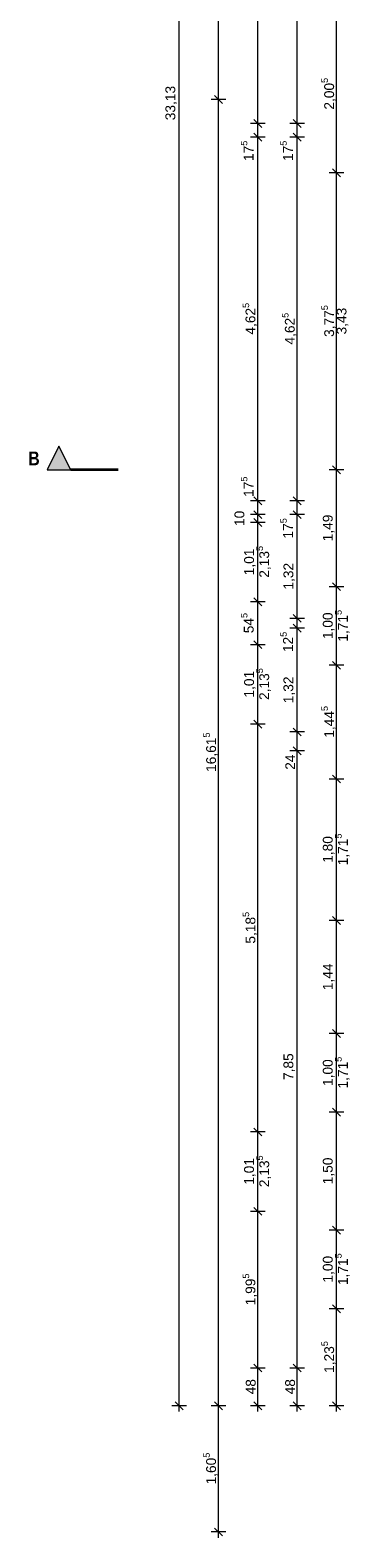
# Model space of a CAD drawing. Header units: millimetres. Extents: x 634730 to 711346, y 362082 to 425615.
# Tile 2 of 160: x 646006 to 650080, y 366082 to 385259. Entities that reach past the tile are written whole.
import ezdxf
from ezdxf.enums import TextEntityAlignment as Align

# ---------------------------------------------------------------- set-up
doc = ezdxf.new("R2010")
doc.units = ezdxf.units.MM
doc.header["$LTSCALE"] = 50
doc.linetypes.add('Strichpunktlinie', pattern=[0.335139, 0.176389, -0.088194, 0, -0.070556])
for name, color, linetype in [('1_EG', 7, 'Continuous'), ('A_Bemaßung', 7, 'Continuous'), ('A_Möblierung fest', 7, 'Continuous'), ('A_Raumflächen', 7, 'Continuous'), ('A_Schnittlinien.Marker', 7, 'Continuous')]:
    doc.layers.add(name, color=color, linetype=linetype)
doc.styles.add('ERSTELLTER_STIL_1', font='ARIALN.TTF')
doc.styles.add('ERSTELLTER_STIL_2', font='ARIALNB.TTF')

# ---------------------------------------------------------------- blocks, each defined once
blk = doc.blocks.new('A$C85d2cf1a')
at = {"layer": 'A_Schnittlinien.Marker', "linetype": 'Continuous', "lineweight": 0, "true_color": 0x000000}
blk.add_hatch(color=18, dxfattribs=at).paths.add_polyline_path([(0.24, 17.584), (0.54, 17.584), (0.39, 17.884)])
at = {"layer": 'A_Bemaßung', "color": 7, "linetype": 'Continuous', "lineweight": 13}
for p, q in [((1.916, 5.68), (1.916, 38.812)), ((2.916, 21.99), (2.916, 29.699)), ((2.416, 22.296), (2.416, 26.553)), ((3.416, 21.99), (3.416, 25.172)), ((3.916, 21.361), (3.916, 23.368)), ((2.51, 22.296), (2.322, 22.296)), ((2.51, 22.296), (2.322, 22.296)), ((2.366, 22.346), (2.466, 22.246)), ((2.366, 22.346), (2.466, 22.246)), ((2.416, 5.68), (2.416, 22.296)), ((3.01, 21.99), (2.822, 21.99)), ((3.01, 21.99), (2.822, 21.99)), ((2.866, 22.04), (2.966, 21.94)), ((2.866, 22.04), (2.966, 21.94)), ((2.866, 21.865), (2.966, 21.765)), ((2.866, 21.865), (2.966, 21.765)), ((2.916, 21.815), (2.916, 21.99)), ((3.51, 21.99), (3.322, 21.99)), ((3.51, 21.99), (3.322, 21.99)), ((3.366, 22.04), (3.466, 21.94)), ((3.366, 22.04), (3.466, 21.94)), ((3.366, 21.865), (3.466, 21.765)), ((3.366, 21.865), (3.466, 21.765)), ((3.416, 21.815), (3.416, 21.99)), ((3.01, 21.815), (2.822, 21.815)), ((3.01, 21.815), (2.822, 21.815)), ((2.916, 17.19), (2.916, 21.815)), ((3.51, 21.815), (3.322, 21.815)), ((3.51, 21.815), (3.322, 21.815)), ((3.416, 17.19), (3.416, 21.815)), ((4.01, 21.361), (3.822, 21.361)), ((4.01, 21.361), (3.822, 21.361)), ((3.866, 21.411), (3.966, 21.311)), ((3.866, 21.411), (3.966, 21.311)), ((3.916, 17.585), (3.916, 21.361)), ((4.01, 17.585), (3.822, 17.585)), ((4.01, 17.585), (3.822, 17.585)), ((3.866, 17.635), (3.966, 17.535)), ((3.866, 17.635), (3.966, 17.535)), ((3.916, 16.098), (3.916, 17.585)), ((3.01, 17.19), (2.822, 17.19)), ((3.01, 17.19), (2.822, 17.19)), ((2.866, 17.24), (2.966, 17.14)), ((2.866, 17.24), (2.966, 17.14)), ((2.916, 17.015), (2.916, 17.19)), ((3.51, 17.19), (3.322, 17.19)), ((3.51, 17.19), (3.322, 17.19)), ((3.366, 17.24), (3.466, 17.14)), ((3.366, 17.24), (3.466, 17.14)), ((3.416, 17.015), (3.416, 17.19)), ((3.01, 17.015), (2.822, 17.015)), ((3.01, 17.015), (2.822, 17.015)), ((3.01, 16.915), (2.822, 16.915)), ((3.01, 16.915), (2.822, 16.915)), ((2.866, 17.065), (2.966, 16.965)), ((2.866, 17.065), (2.966, 16.965)), ((2.866, 16.965), (2.966, 16.865)), ((2.866, 16.965), (2.966, 16.865)), ((2.916, 16.915), (2.916, 17.015)), ((2.916, 15.905), (2.916, 16.915)), ((3.51, 17.015), (3.322, 17.015)), ((3.51, 17.015), (3.322, 17.015)), ((3.366, 17.065), (3.466, 16.965)), ((3.366, 17.065), (3.466, 16.965)), ((3.416, 15.695), (3.416, 17.015)), ((3.866, 16.148), (3.966, 16.048)), ((3.866, 16.148), (3.966, 16.048)), ((2.866, 15.955), (2.966, 15.855)), ((2.866, 15.955), (2.966, 15.855)), ((4.01, 16.098), (3.822, 16.098)), ((4.01, 16.098), (3.822, 16.098)), ((3.916, 15.098), (3.916, 16.098)), ((3.01, 15.905), (2.822, 15.905)), ((3.01, 15.905), (2.822, 15.905)), ((2.916, 15.36), (2.916, 15.905)), ((3.366, 15.745), (3.466, 15.645)), ((3.366, 15.745), (3.466, 15.645)), ((3.51, 15.695), (3.322, 15.695)), ((3.51, 15.695), (3.322, 15.695)), ((3.51, 15.57), (3.322, 15.57)), ((3.51, 15.57), (3.322, 15.57)), ((3.366, 15.62), (3.466, 15.52)), ((3.366, 15.62), (3.466, 15.52)), ((3.416, 15.57), (3.416, 15.695)), ((3.416, 14.25), (3.416, 15.57)), ((3.01, 15.36), (2.822, 15.36)), ((3.01, 15.36), (2.822, 15.36)), ((2.866, 15.41), (2.966, 15.31)), ((2.866, 15.41), (2.966, 15.31)), ((2.916, 14.35), (2.916, 15.36)), ((4.01, 15.098), (3.822, 15.098)), ((4.01, 15.098), (3.822, 15.098)), ((3.866, 15.148), (3.966, 15.048)), ((3.866, 15.148), (3.966, 15.048)), ((3.916, 13.652), (3.916, 15.098)), ((2.866, 14.4), (2.966, 14.3)), ((2.866, 14.4), (2.966, 14.3)), ((3.01, 14.35), (2.822, 14.35)), ((3.01, 14.35), (2.822, 14.35)), ((2.916, 9.163), (2.916, 14.35)), ((3.51, 14.25), (3.322, 14.25)), ((3.51, 14.25), (3.322, 14.25)), ((3.366, 14.3), (3.466, 14.2)), ((3.366, 14.3), (3.466, 14.2)), ((3.416, 14.01), (3.416, 14.25)), ((3.51, 14.01), (3.322, 14.01)), ((3.366, 14.06), (3.466, 13.96)), ((3.366, 14.06), (3.466, 13.96)), ((3.416, 6.16), (3.416, 14.01)), ((3.416, 6.16), (3.416, 14.01)), ((4.01, 13.652), (3.822, 13.652)), ((4.01, 13.652), (3.822, 13.652)), ((3.866, 13.702), (3.966, 13.602)), ((3.866, 13.702), (3.966, 13.602)), ((3.916, 11.852), (3.916, 13.652)), ((3.866, 11.902), (3.966, 11.802)), ((3.866, 11.902), (3.966, 11.802)), ((4.01, 11.852), (3.822, 11.852)), ((4.01, 11.852), (3.822, 11.852)), ((3.916, 10.414), (3.916, 11.852)), ((4.01, 10.414), (3.822, 10.414)), ((4.01, 10.414), (3.822, 10.414)), ((3.866, 10.464), (3.966, 10.364)), ((3.866, 10.464), (3.966, 10.364)), ((3.916, 9.414), (3.916, 10.414)), ((4.01, 9.414), (3.822, 9.414)), ((4.01, 9.414), (3.822, 9.414)), ((3.866, 9.464), (3.966, 9.364)), ((3.866, 9.464), (3.966, 9.364)), ((3.916, 7.914), (3.916, 9.414)), ((2.866, 9.213), (2.966, 9.113)), ((2.866, 9.213), (2.966, 9.113)), ((3.01, 9.163), (2.822, 9.163)), ((3.01, 9.163), (2.822, 9.163)), ((2.916, 8.153), (2.916, 9.163)), ((3.01, 8.153), (2.822, 8.153)), ((3.01, 8.153), (2.822, 8.153)), ((2.866, 8.203), (2.966, 8.103)), ((2.866, 8.203), (2.966, 8.103)), ((2.916, 6.16), (2.916, 8.153)), ((4.01, 7.914), (3.822, 7.914)), ((4.01, 7.914), (3.822, 7.914)), ((3.866, 7.964), (3.966, 7.864)), ((3.866, 7.964), (3.966, 7.864)), ((3.916, 6.914), (3.916, 7.914)), ((4.01, 6.914), (3.822, 6.914)), ((4.01, 6.914), (3.822, 6.914)), ((3.866, 6.964), (3.966, 6.864)), ((3.866, 6.964), (3.966, 6.864)), ((3.916, 5.68), (3.916, 6.914)), ((3.01, 6.16), (2.822, 6.16)), ((3.01, 6.16), (2.822, 6.16)), ((2.866, 6.21), (2.966, 6.11)), ((2.866, 6.21), (2.966, 6.11)), ((2.916, 5.68), (2.916, 6.16)), ((3.51, 6.16), (3.322, 6.16)), ((3.51, 6.16), (3.322, 6.16)), ((3.366, 6.21), (3.466, 6.11)), ((3.366, 6.21), (3.466, 6.11)), ((3.366, 6.21), (3.466, 6.11)), ((3.416, 5.68), (3.416, 6.16)), ((2.01, 5.68), (1.822, 5.68)), ((1.866, 5.73), (1.966, 5.63)), ((1.916, 5.605), (1.916, 5.68)), ((2.51, 5.68), (2.322, 5.68)), ((2.51, 5.68), (2.322, 5.68)), ((2.366, 5.73), (2.466, 5.63)), ((2.366, 5.73), (2.466, 5.63)), ((2.416, 4.075), (2.416, 5.68)), ((3.01, 5.68), (2.822, 5.68)), ((2.866, 5.73), (2.966, 5.63)), ((2.916, 5.605), (2.916, 5.68)), ((3.51, 5.68), (3.322, 5.68)), ((3.366, 5.73), (3.466, 5.63)), ((3.416, 5.605), (3.416, 5.68)), ((4.01, 5.68), (3.822, 5.68)), ((3.866, 5.73), (3.966, 5.63)), ((3.916, 5.605), (3.916, 5.68)), ((2.51, 4.075), (2.322, 4.075)), ((2.366, 4.125), (2.466, 4.025)), ((2.416, 4), (2.416, 4.075))]:
    blk.add_line(p, q, dxfattribs=at)
at = {"layer": 'A_Schnittlinien.Marker', "color": 7, "linetype": 'Continuous', "lineweight": 13}
for p, q in [((0.39, 17.884), (0.24, 17.584)), ((0.54, 17.584), (0.39, 17.884)), ((0.24, 17.584), (0.54, 17.584))]:
    blk.add_line(p, q, dxfattribs=at)
at = {"layer": 'A_Schnittlinien.Marker', "color": 7, "linetype": 'Strichpunktlinie', "lineweight": 35}
blk.add_line((1.14, 17.584), (0.54, 17.584), dxfattribs=at)
at = {"layer": 'A_Bemaßung', "color": 7, "lineweight": 13, "char_height": 0.125, "attachment_point": 7, "rotation": 90, "style": 'ERSTELLTER_STIL_2'}
for s, insert in [('\\A1;{\\pql;\\fArial|b0|i0|c0|p0;\\W1.000000;2,00\\fArial|b0|i0|c0|p0;\\W1.000000;\\A1{\\H.66x;\\S5^  ;}}', (3.922, 22.166)), ('\\A1;{\\pql;\\fArial|b0|i0|c0|p0;\\W1.000000;33,13}', (1.891, 22.031)), ('\\A1;{\\pql;\\fArial|b0|i0|c0|p0;\\W1.000000;17\\fArial|b0|i0|c0|p0;\\W1.000000;\\A1{\\H.66x;\\S5^  ;}}', (2.899, 21.512)), ('\\A1;{\\pql;\\fArial|b0|i0|c0|p0;\\W1.000000;17\\fArial|b0|i0|c0|p0;\\W1.000000;\\A1{\\H.66x;\\S5^  ;}}', (3.399, 21.512)), ('\\A1;{\\pql;\\fArial|b0|i0|c0|p0;\\W1.000000;4,62\\fArial|b0|i0|c0|p0;\\W1.000000;\\A1{\\H.66x;\\S5^  ;}}', (2.922, 19.304)), ('\\A1;{\\pql;\\fArial|b0|i0|c0|p0;\\W1.000000;3,77\\fArial|b0|i0|c0|p0;\\W1.000000;\\A1{\\H.66x;\\S5^  ;}}', (3.922, 19.275)), ('\\A1;{\\pql;\\fArial|b0|i0|c0|p0;\\W1.000000;4,62\\fArial|b0|i0|c0|p0;\\W1.000000;\\A1{\\H.66x;\\S5^  ;}}', (3.422, 19.178)), ('\\A1;{\\pql;\\fArial|b0|i0|c0|p0;\\W1.000000;3,43}', (4.066, 19.306)), ('\\A1;{\\pql;\\fArial|b0|i0|c0|p0;\\W1.000000;17\\fArial|b0|i0|c0|p0;\\W1.000000;\\A1{\\H.66x;\\S5^  ;}}', (2.899, 17.24)), ('\\A1;{\\pql;\\fArial|b0|i0|c0|p0;\\W1.000000;17\\fArial|b0|i0|c0|p0;\\W1.000000;\\A1{\\H.66x;\\S5^  ;}}', (3.399, 16.711)), ('\\A1;{\\pql;\\fArial|b0|i0|c0|p0;\\W1.000000;2,13\\fArial|b0|i0|c0|p0;\\W1.000000;\\A1{\\H.66x;\\S5^  ;}}', (3.097, 16.212)), ('\\A1;{\\pql;\\fArial|b0|i0|c0|p0;\\W1.000000;10}', (2.747, 16.87)), ('\\A1;{\\pql;\\fArial|b0|i0|c0|p0;\\W1.000000;1,49}', (3.891, 16.675)), ('\\A1;{\\pql;\\fArial|b0|i0|c0|p0;\\W1.000000;1,01}', (2.891, 16.243)), ('\\A1;{\\pql;\\fArial|b0|i0|c0|p0;\\W1.000000;1,32}', (3.391, 16.061)), ('\\A1;{\\pql;\\fArial|b0|i0|c0|p0;\\W1.000000;54\\fArial|b0|i0|c0|p0;\\W1.000000;\\A1{\\H.66x;\\S5^  ;}}', (2.9, 15.506)), ('\\A1;{\\pql;\\fArial|b0|i0|c0|p0;\\W1.000000;1,71\\fArial|b0|i0|c0|p0;\\W1.000000;\\A1{\\H.66x;\\S5^  ;}}', (4.097, 15.399)), ('\\A1;{\\pql;\\fArial|b0|i0|c0|p0;\\W1.000000;12\\fArial|b0|i0|c0|p0;\\W1.000000;\\A1{\\H.66x;\\S5^  ;}}', (3.399, 15.266)), ('\\A1;{\\pql;\\fArial|b0|i0|c0|p0;\\W1.000000;1,00}', (3.891, 15.431)), ('\\A1;{\\pql;\\fArial|b0|i0|c0|p0;\\W1.000000;2,13\\fArial|b0|i0|c0|p0;\\W1.000000;\\A1{\\H.66x;\\S5^  ;}}', (3.097, 14.657)), ('\\A1;{\\pql;\\fArial|b0|i0|c0|p0;\\W1.000000;1,01}', (2.891, 14.688)), ('\\A1;{\\pql;\\fArial|b0|i0|c0|p0;\\W1.000000;1,32}', (3.391, 14.616)), ('\\A1;{\\pql;\\fArial|b0|i0|c0|p0;\\W1.000000;1,44\\fArial|b0|i0|c0|p0;\\W1.000000;\\A1{\\H.66x;\\S5^  ;}}', (3.922, 14.177)), ('\\A1;{\\pql;\\fArial|b0|i0|c0|p0;\\W1.000000;16,61\\fArial|b0|i0|c0|p0;\\W1.000000;\\A1{\\H.66x;\\S5^  ;}}', (2.422, 13.742)), ('\\A1;{\\pql;\\fArial|b0|i0|c0|p0;\\W1.000000;24}', (3.391, 13.769)), ('\\A1;{\\pql;\\fArial|b0|i0|c0|p0;\\W1.000000;1,71\\fArial|b0|i0|c0|p0;\\W1.000000;\\A1{\\H.66x;\\S5^  ;}}', (4.097, 12.554)), ('\\A1;{\\pql;\\fArial|b0|i0|c0|p0;\\W1.000000;1,80}', (3.891, 12.586)), ('\\A1;{\\pql;\\fArial|b0|i0|c0|p0;\\W1.000000;5,18\\fArial|b0|i0|c0|p0;\\W1.000000;\\A1{\\H.66x;\\S5^  ;}}', (2.922, 11.558)), ('\\A1;{\\pql;\\fArial|b0|i0|c0|p0;\\W1.000000;1,44}', (3.891, 10.966)), ('\\A1;{\\pql;\\fArial|b0|i0|c0|p0;\\W1.000000;1,71\\fArial|b0|i0|c0|p0;\\W1.000000;\\A1{\\H.66x;\\S5^  ;}}', (4.097, 9.715)), ('\\A1;{\\pql;\\fArial|b0|i0|c0|p0;\\W1.000000;7,85}', (3.391, 9.823)), ('\\A1;{\\pql;\\fArial|b0|i0|c0|p0;\\W1.000000;1,00}', (3.891, 9.747)), ('\\A1;{\\pql;\\fArial|b0|i0|c0|p0;\\W1.000000;2,13\\fArial|b0|i0|c0|p0;\\W1.000000;\\A1{\\H.66x;\\S5^  ;}}', (3.097, 8.46)), ('\\A1;{\\pql;\\fArial|b0|i0|c0|p0;\\W1.000000;1,01}', (2.891, 8.491)), ('\\A1;{\\pql;\\fArial|b0|i0|c0|p0;\\W1.000000;1,50}', (3.891, 8.497)), ('\\A1;{\\pql;\\fArial|b0|i0|c0|p0;\\W1.000000;1,71\\fArial|b0|i0|c0|p0;\\W1.000000;\\A1{\\H.66x;\\S5^  ;}}', (4.097, 7.215)), ('\\A1;{\\pql;\\fArial|b0|i0|c0|p0;\\W1.000000;1,99\\fArial|b0|i0|c0|p0;\\W1.000000;\\A1{\\H.66x;\\S5^  ;}}', (2.922, 6.958)), ('\\A1;{\\pql;\\fArial|b0|i0|c0|p0;\\W1.000000;1,00}', (3.891, 7.247)), ('\\A1;{\\pql;\\fArial|b0|i0|c0|p0;\\W1.000000;1,23\\fArial|b0|i0|c0|p0;\\W1.000000;\\A1{\\H.66x;\\S5^  ;}}', (3.922, 6.098)), ('\\A1;{\\pql;\\fArial|b0|i0|c0|p0;\\W1.000000;48}', (2.891, 5.825)), ('\\A1;{\\pql;\\fArial|b0|i0|c0|p0;\\W1.000000;48}', (3.391, 5.825)), ('\\A1;{\\pql;\\fArial|b0|i0|c0|p0;\\W1.000000;1,60\\fArial|b0|i0|c0|p0;\\W1.000000;\\A1{\\H.66x;\\S5^  ;}}', (2.422, 4.679))]:
    blk.add_mtext(s, dxfattribs=dict(at, insert=insert))
at = {"layer": 'A_Möblierung fest', "color": 7, "lineweight": 13, "style": 'ERSTELLTER_STIL_2', "text_generation_flag": 2}
blk.add_attdef('txt', text='', height=0.12, rotation=359.9988, dxfattribs=at).set_placement((23.514, 39.292), align=Align.MIDDLE_CENTER)
at = {"layer": 'A_Möblierung fest', "color": 7, "lineweight": 13, "style": 'ERSTELLTER_STIL_2'}
blk.add_attdef('txt', text='', height=0.12, dxfattribs=at).set_placement((10.172, 25.652), align=Align.MIDDLE_CENTER)
at = {"layer": 'A_Raumflächen', "color": 7, "lineweight": 18}
for tag, style, p in [('ROOM_NAME', 'ERSTELLTER_STIL_1', (30.428, 25.928)), ('DUMMY_850', 'ERSTELLTER_STIL_1', (31.541, 25.959)), ('ROOM_NAME', 'ERSTELLTER_STIL_1', (47.266, 25.928)), ('DUMMY_850', 'ERSTELLTER_STIL_1', (48.38, 25.959)), ('floorCode', 'ERSTELLTER_STIL_2', (30.526, 25.683)), ('stFloorCovering', 'ERSTELLTER_STIL_2', (31.093, 25.683)), ('floorCode', 'ERSTELLTER_STIL_2', (47.364, 25.683)), ('stFloorCovering', 'ERSTELLTER_STIL_2', (47.932, 25.683)), ('DUMMY_851', 'ERSTELLTER_STIL_2', (30.526, 25.467)), ('DUMMY_851', 'ERSTELLTER_STIL_2', (47.364, 25.467)), ('measuredNetAreaCode', 'ERSTELLTER_STIL_2', (30.526, 25.192)), ('measuredNetAreaCode', 'ERSTELLTER_STIL_2', (47.364, 25.192))]:
    blk.add_attdef(tag, text='', height=0.125, dxfattribs=dict(at, style=style)).set_placement(p, align=Align.TOP_LEFT)
at = {"layer": 'A_Schnittlinien.Marker', "color": 7, "style": 'ERSTELLTER_STIL_2'}
blk.add_text('B', height=0.175, rotation=359.9988, dxfattribs=at).set_placement((0, 17.642))

msp = doc.modelspace()

# ---------------------------------------------------------------- block references
at = {"layer": '1_EG', "xscale": 1000, "yscale": 1000, "zscale": 1000}
msp.add_blockref('A$C85d2cf1a', (645981.7, 362082.4, 41515.3), dxfattribs=at)

doc.saveas('drawing.dxf')
